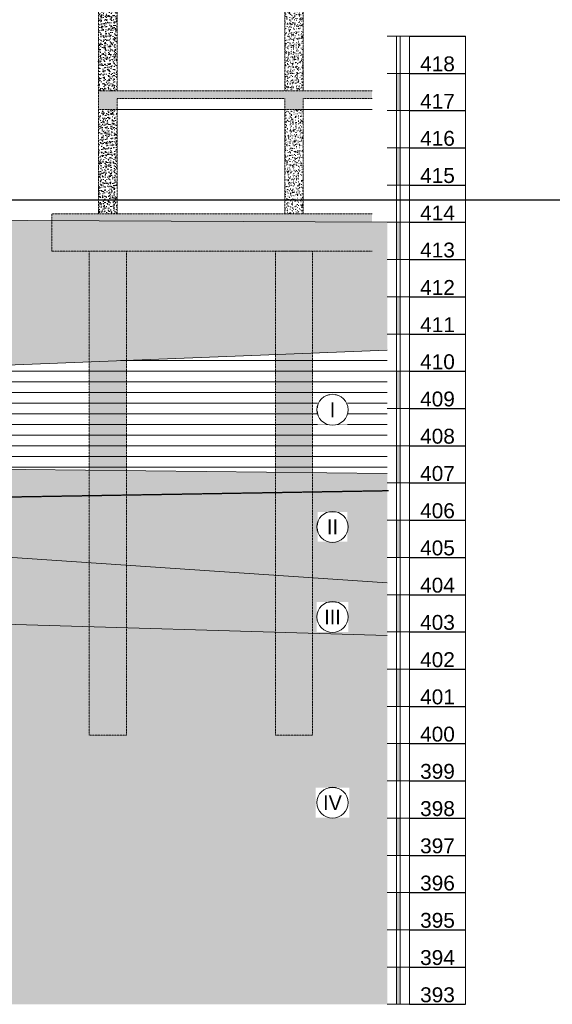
# Model space of a CAD drawing. Header units: millimetres. Extents: x -50987266 to 2610517, y -212233 to 51153522.
# Tile 44 of 174: x 566274 to 580572, y -20850 to 5591. Entities that reach past the tile are written whole.
import ezdxf

# ---------------------------------------------------------------- set-up
doc = ezdxf.new("R2010")
doc.units = ezdxf.units.MM
for name, pattern in [('( Hidden )', [0.375, 0.25, -0.125]), ('DASHED', [19.05, 12.7, -6.35]), ('HIDDEN2', [4.7625, 3.175, -1.5875])]:
    doc.linetypes.add(name, pattern=pattern)
doc.layers.get('Defpoints').update_dxf_attribs({"color": 6})
for name, color, linetype, lineweight in [('S - BEAM', 7, 'HIDDEN2', 15), ('S - HATCH', 252, 'Continuous', 5), ('S - LAIN', 7, 'Continuous', 5), ('S - LINE', 7, 'Continuous', 15), ('S - SLAB', 7, 'Continuous', 30), ('S - TEXT', 7, 'Continuous', 9)]:
    doc.layers.add(name, color=color, linetype=linetype, lineweight=lineweight)
doc.layers.add('S - WATER', color=7, linetype='DASHED', lineweight=20, true_color=0x0216de)
doc.styles.add('ARIAL', font='arial.ttf')
doc.styles.add('Text_S2', font='Cubicon.ttf')

# ---------------------------------------------------------------- blocks, each defined once
blk = doc.blocks.new('*T136')
at = {"layer": 'Defpoints', "color": 8, "linetype": 'ByBlock', "lineweight": 0, "transparency": 16777216}
for p, q in [((0, 0), (0, 26000)), ((1500, 0), (1500, 26000))]:
    blk.add_line(p, q, dxfattribs=at)
at = {"layer": 'S - LINE', "color": 0, "lineweight": -2, "transparency": 16777216}
for p, q in [((0, 26000), (1500, 26000)), ((0, 25000), (1500, 25000)), ((0, 24000), (1500, 24000)), ((0, 23000), (1500, 23000)), ((0, 22000), (1500, 22000)), ((0, 21000), (1500, 21000)), ((0, 20000), (1500, 20000)), ((0, 19000), (1500, 19000)), ((0, 18000), (1500, 18000)), ((0, 17000), (1500, 17000)), ((0, 16000), (1500, 16000)), ((0, 15000), (1500, 15000)), ((0, 14000), (1500, 14000)), ((0, 13000), (1500, 13000)), ((0, 12000), (1500, 12000)), ((0, 11000), (1500, 11000)), ((0, 10000), (1500, 10000)), ((0, 9000), (1500, 9000)), ((0, 8000), (1500, 8000)), ((0, 7000), (1500, 7000)), ((0, 6000), (1500, 6000)), ((0, 5000), (1500, 5000)), ((0, 4000), (1500, 4000)), ((0, 3000), (1500, 3000)), ((0, 2000), (1500, 2000)), ((0, 1000), (1500, 1000)), ((0, 0), (1500, 0))]:
    blk.add_line(p, q, dxfattribs=at)
at = {"layer": 'S - LINE', "color": 0, "transparency": 16777216, "char_height": 400, "width": 1400, "attachment_point": 8, "style": 'ARIAL'}
for s, insert in [('{\\fArial|b0|i0|c186|p34;418', (750, 25050)), ('{\\fArial|b0|i0|c186|p34;417', (750, 24050)), ('{\\fArial|b0|i0|c186|p34;416', (750, 23050)), ('{\\fArial|b0|i0|c186|p34;415', (750, 22050)), ('{\\fArial|b0|i0|c186|p34;414', (750, 21050)), ('{\\fArial|b0|i0|c186|p34;413', (750, 20050)), ('{\\fArial|b0|i0|c186|p34;412', (750, 19050)), ('{\\fArial|b0|i0|c186|p34;411', (750, 18050)), ('{\\fArial|b0|i0|c186|p34;410', (750, 17050)), ('{\\fArial|b0|i0|c186|p34;409', (750, 16050)), ('{\\fArial|b0|i0|c186|p34;408', (750, 15050)), ('{\\fArial|b0|i0|c186|p34;407', (750, 14050)), ('{\\fArial|b0|i0|c186|p34;406', (750, 13050)), ('{\\fArial|b0|i0|c186|p34;405', (750, 12050)), ('{\\fArial|b0|i0|c186|p34;404', (750, 11050)), ('{\\fArial|b0|i0|c186|p34;403', (750, 10050)), ('{\\fArial|b0|i0|c186|p34;402', (750, 9050)), ('{\\fArial|b0|i0|c186|p34;401', (750, 8050)), ('{\\fArial|b0|i0|c186|p34;400', (750, 7050)), ('{\\fArial|b0|i0|c186|p34;399', (750, 6050)), ('{\\fArial|b0|i0|c186|p34;398', (750, 5050)), ('{\\fArial|b0|i0|c186|p34;397', (750, 4050)), ('{\\fArial|b0|i0|c186|p34;396', (750, 3050)), ('{\\fArial|b0|i0|c186|p34;395', (750, 2050)), ('{\\fArial|b0|i0|c186|p34;394', (750, 1050)), ('{\\fArial|b0|i0|c186|p34;393', (750, 50))]:
    blk.add_mtext(s, dxfattribs=dict(at, insert=insert))
blk = doc.blocks.new('*U132')
at = {"layer": 'S - HATCH'}
h = blk.add_hatch(color=0, dxfattribs=at)
h.dxf.hatch_style = 1
h.paths.add_polyline_path([(50, 0), (-50, 0), (-50, -1000), (50, -1000)])
at = {"layer": 'S - LINE'}
for points in [[(-300, 1000), (300, 1000)], [(-50, 1000), (-50, -1000)], [(50, 1000), (50, -1000)], [(-300, 0), (300, 0)], [(-300, -1000), (300, -1000)]]:
    blk.add_lwpolyline(points, dxfattribs=at)
blk = doc.blocks.new('*U133')
at = {"layer": 'S - LINE', "color": 0, "linetype": 'ByBlock', "lineweight": -2, "transparency": 16777216}
for p in [(0, 24000), (0, 22000), (0, 20000), (0, 18000), (0, 16000), (0, 14000), (0, 12000), (0, 10000), (0, 8000), (0, 6000), (0, 4000), (0, 2000), (0, 0)]:
    blk.add_blockref('*U132', p, dxfattribs=at)
blk = doc.blocks.new('A$C7d64770b')
at = {"layer": 'S - HATCH'}
h = blk.add_hatch(dxfattribs=at)
h.set_pattern_fill('AR-CONC', color=256)
h.paths.add_polyline_path([(1750, 6103), (1250, 6103), (1250, 3302), (1750, 3302)])
h = blk.add_hatch(dxfattribs=at)
h.set_pattern_fill('AR-CONC', color=256)
h.paths.add_polyline_path([(6750, 6103), (6250, 6103), (6250, 3302), (6750, 3302)])
h = blk.add_hatch(dxfattribs=at)
h.set_pattern_fill('AR-CONC', color=256)
h.paths.add_polyline_path([(8596, 3302), (6750, 3302), (6250, 3302), (1750, 3302), (1250, 3302), (1250, 2802), (1750, 2802), (1750, 3102), (6250, 3102), (6250, 2802), (6750, 2802), (6750, 3102), (8596, 3102)])
h = blk.add_hatch(dxfattribs=at)
h.set_pattern_fill('AR-CONC', color=256)
h.paths.add_polyline_path([(1750, 2802), (1250, 2802), (1250, 0), (1750, 0)])
h = blk.add_hatch(dxfattribs=at)
h.set_pattern_fill('AR-CONC', color=256)
h.paths.add_polyline_path([(6750, 2802), (6250, 2802), (6250, 0), (6750, 0)])
h = blk.add_hatch(dxfattribs=at)
h.set_pattern_fill('AR-CONC', color=256)
h.paths.add_polyline_path([(8596, 0), (6750, 0), (6250, 0), (1750, 0), (1250, 0), (0, 0), (0, -1000), (8596, -1000)])
h = blk.add_hatch(dxfattribs=at)
h.set_pattern_fill('AR-CONC', color=256)
h.paths.add_polyline_path([(2000, -1000), (1000, -1000), (1000, -14000), (2000, -14000)])
h = blk.add_hatch(dxfattribs=at)
h.set_pattern_fill('AR-CONC', color=256)
h.paths.add_polyline_path([(7000, -1000), (6000, -1000), (6000, -14000), (7000, -14000)])
at = {"layer": 'S - BEAM'}
for points in [[(1250, 3302), (1250, 6103)], [(1750, 3302), (1750, 6103)], [(6250, 3302), (6250, 6103)], [(6750, 3302), (6750, 6103)], [(1750, 3102), (1750, 2802), (1250, 2802), (1250, 3302), (1750, 3302)], [(1750, 3302), (6250, 3302)], [(6250, 3302), (6750, 3302)], [(6750, 3302), (8596, 3302)], [(1750, 3102), (6250, 3102)], [(6250, 2802), (6250, 3102)], [(6750, 2802), (6750, 3102)], [(6750, 3102), (8596, 3102)], [(1250, 2802), (1250, 0)], [(1750, 2802), (1750, 0)], [(6750, 2802), (6250, 2802)], [(6250, 2802), (6250, 0)], [(6750, 2802), (6750, 0)], [(1250, 0), (0, 0), (0, -1000), (8596, -1000)], [(1750, 0), (1250, 0)], [(6250, 0), (1750, 0)], [(6750, 0), (6250, 0)], [(8596, 0), (6750, 0)]]:
    blk.add_lwpolyline(points, dxfattribs=at)
for points in [[(1000, -1000), (2000, -1000), (2000, -14000), (1000, -14000)], [(6000, -1000), (7000, -1000), (7000, -14000), (6000, -14000)]]:
    blk.add_lwpolyline(points, close=True, dxfattribs=at)
at = {"layer": 'S - HATCH', "linetype": '( Hidden )', "ltscale": 10}
for points in [[(1750, 2802), (6250, 2802)], [(8596, 2802), (6750, 2802)]]:
    blk.add_lwpolyline(points, dxfattribs=at)

msp = doc.modelspace()

# ---------------------------------------------------------------- hatches: boundary and pattern name
at = {"layer": 'S - HATCH'}
h = msp.add_hatch(dxfattribs=at)
h.set_pattern_fill('EARTH', color=256, scale=66.666667, angle=45)
h.set_pattern_definition([(45, (157728, 150), (0, 598.68374), [423.3333, -423.3333]), (45, (157615.77, 262.25), (0, 598.68374), [423.3333, -423.3333]), (45, (157503.5, 374.5), (0, 598.68374), [423.3333, -423.3333]), (135, (157503.5, 449.34), (-598.68374, 0), [423.3333, -423.3333]), (135, (157615.77, 561.6), (-598.68374, 0), [423.3333, -423.3333]), (135, (157728, 673.85), (-598.68374, 0), [423.3333, -423.3333])])
h.paths.add_polyline_path([(514564.8, -1225.3), (513610, 428.4), (494506.9, 502.8), (494506.9, -612.8)])
h.paths.add_polyline_path([(564536.9, 205.3), (562454.1, -3402.3), (564787.2, -3727.1), (576139.6, -3287.3), (576139.6, 150)])
at = {"layer": 'S - HATCH', "transparency": 33554516}
h = msp.add_hatch(dxfattribs=at)
h.set_pattern_fill('ANSI31', color=256, scale=90, angle=135)
h.set_pattern_definition([(180, (157728.02, 150), (-3e-14, -285.75), [])])
h.paths.add_polyline_path([(562137.9, -3950), (536061.7, -3950), (536061.7, -7558.6), (546805.6, -5735.5), (564794.3, -6468.8), (576139.6, -6599.7), (576139.6, -3287.3), (564787.2, -3727.1), (562454.1, -3402.3)])
at = {"layer": 'S - HATCH'}
h = msp.add_hatch(dxfattribs=at)
h.set_pattern_fill('ANSI33', color=256, scale=60)
h.set_pattern_definition([(45, (157728.02, 150), (-269.4077, 269.4077), []), (45, (157997.43, 150), (-269.4077, 269.4077), [190.5, -95.25])])
h.paths.add_polyline_path([(576139.6, -6599.7), (564794.3, -6468.8), (546805.6, -5735.5), (536061.7, -7558.6), (536061.7, -9019.4), (546805.6, -7236.1), (564611.1, -8756.8), (576139.6, -9533.4)])
h = msp.add_hatch(dxfattribs=at)
h.set_pattern_fill('GRAVEL', color=256, scale=53.552945, angle=180, style=0)
h.set_pattern_definition([(48.012787, (156748.64, -1210.24), (10881.958416, 12242.203217), [183.002, -18117.2203]), (4.969741, (156871.066, -1074.22), (-16322.937617, -1360.2448794), [314.037, -31089.653]), (312.510447, (157183.92, -1047.015), (-13602.448025, 14962.692816), [221.4315, -21921.7496]), (87.273689, (157714.42, -706.954), (-1360.244805, -27204.896039), [285.975, -28311.534]), (112.833654, (157728.02, -421.3), (6801.22401, -16322.937623), [280.4213, -27761.7437]), (177.273689, (157619.2, -162.856), (27204.896039, -1360.244805), [285.975, -28311.534]), (217.69424, (157333.55, -149.254), (17683.1824244, 13602.4480204), [378.1875, -37440.532]), (252.255328, (157034.295, -380.495), (-9521.713616, -29925.385642), [357.048, -35347.7587]), (301.429566, (156925.475, -720.557), (10881.958417, -17683.182424), [286.9436, -28407.452]), (355.236358, (157075.1, -965.4), (-14962.69282, 1360.244804), [327.5905, -16051.926]), (42.397438, (157401.56, -992.606), (16322.9376227, 14962.692822), [423.6455, -41940.938]), (318.814075, (156367.78, -693.35), (9521.713613, -8161.468812), [144.5954, -14315.005]), (351.469234, (156476.595, -788.57), (-17683.182426, 2720.489601), [275.092, -27234.157]), (45, (156748.6, -829.4), (4e-13, 1360.2448), [192.367, -1731.3095]), (23.19859, (156843.86, -992.6), (-6801.22401, -2720.4896), [103.5935, -10255.7223]), (111.80141, (156939.08, -951.8), (1360.2448, -4080.7344), [146.5024, -7178.64]), (210.963757, (156884.67, -815.77), (-4080.7344, -2720.4896), [237.9463, -7693.5757]), (341.56505, (156680.63, -938.2), (-2720.4896, 1360.2448), [172.0587, -4129.413]), (196.38954, (157728.02, -951.8), (-13602.44802, -4080.734406), [241.0354, -23862.564]), (250.346176, (157496.78, -1019.81), (5440.979208, 14962.692821), [202.2154, -20019.2774]), (113.19859, (156680.63, -1210.24), (2720.4896, -6801.22401), [207.1857, -10152.13]), (163.61046, (156599.02, -1019.81), (13602.44802, -4080.734405), [241.0354, -23862.564]), (159.443955, (157728.02, -108.45), (6801.22401, -2720.489604), [232.4386, -11389.498]), (114.77514, (157510.38, -26.83), (6801.224018, -14962.692818), [194.757, -19280.9845]), (246.80141, (156667.03, 150), (-2720.4896, -6801.22401), [207.1857, -10152.13]), (197.354025, (156585.414, -40.434), (17683.182425, 5440.979209), [228.019, -22573.8387]), (249.443955, (157333.55, 150), (2720.489604, 6801.22401), [116.2193, -11505.7174]), (281.30993, (156748.64, 150), (1360.2448, -5440.9792), [69.359, -6866.556]), (345.96376, (156762.25, 82), (-4080.7344, 1360.2448), [280.4213, -5328.0117]), (6.009006, (157034.295, 13.976), (-13602.448019, -1360.244803), [259.8748, -25727.5657]), (123.69007, (156884.67, -693.35), (1360.2448, -2720.4896), [196.1772, -4708.255]), (173.157227, (156775.85, -530.12), (-23124.161633, 2720.489603), [342.5015, -33907.5875]), (240.945396, (156435.79, -489.32), (5440.979208, 9521.713613), [140.0454, -13864.532]), (270, (156367.8, -611.7), (1360.245, -1360.245), [81.6147, -1278.63]), (300.256437, (157061.5, -26.83), (-5440.979207, 9521.713614), [188.9706, -18708.154]), (228.012788, (157156.72, -190.06), (-10881.958416, -12242.203217), [366.004, -17934.2184]), (180, (156911.9, -462.1), (-1360.245, -1360.245), [353.6636, -1006.581]), (145.304846, (156558.21, -462.11), (-13602.448025, 9521.713606), [215.0737, -21292.285]), (74.054604, (156381.38, -339.69), (1360.2448, 5440.97921), [198.0544, -9704.6773]), (27.645975, (156435.79, -149.254), (25844.651238, 13602.4480176), [322.4664, -31924.2303]), (355.426079, (156721.44, 0.373), (17683.182425, -1360.244802), [341.148, -33773.618])])
h.paths.add_polyline_path([(546805.6, -7236.1), (536061.7, -9019.4), (536060.9, -10200.6), (546700, -10201.1), (564632.7, -10609.9), (576139.6, -10949.2), (576139.6, -9533.4), (564611.1, -8756.8)])
h = msp.add_hatch(dxfattribs=at)
h.set_pattern_fill('AR-HBONE', color=256, scale=4)
h.set_pattern_definition([(45, (157728, 150), (0, 574.7364), [1219.2, -406.4]), (135, (158015.4, 437.37), (6e-14, 574.7364), [1219.2, -406.4])])
h.paths.add_polyline_path([(576139.6, -10949.2), (564632.7, -10609.9), (546700, -10201.1), (494506.9, -9636.8), (494506.9, -20850), (576139.6, -20850)])

# ---------------------------------------------------------------- linework, layer by layer
at = {"layer": 'Defpoints'}
msp.add_lwpolyline([(251044.2, 750), (2610517.1, 750)], dxfattribs=at)
at = {"layer": 'S - LAIN'}
for points in [[(564536.9, 205.3), (576139.6, 150)], [(562454.1, -3402.3), (564787.2, -3727.1), (576139.6, -3287.3)], [(536061.7, -7558.6), (546805.6, -5735.5), (564794.3, -6468.8), (576139.6, -6599.7)], [(576139.6, -9533.4), (564611.1, -8756.8), (546805.6, -7236.1), (536061.7, -9019.4)], [(536060.9, -10200.6), (550041.8, -10201.1), (564632.7, -10609.9), (576139.6, -10949.2)]]:
    msp.add_lwpolyline(points, dxfattribs=at)
at = {"layer": 'S - WATER', "lineweight": 30}
msp.add_lwpolyline([(536178.5, -7719.4), (576173.3, -7053.9)], dxfattribs=at)

# ---------------------------------------------------------------- block references
msp.add_blockref('*T136', (576739.6, -20850))
at = {"layer": 'S - LINE'}
msp.add_blockref('*U133', (576439.6, -19850), dxfattribs=at)

# ---------------------------------------------------------------- next in the draw order: texts
at = {"layer": 'S - LAIN', "char_height": 400, "attachment_point": 5, "style": 'Text_S2', "bg_fill": 3, "box_fill_scale": 1.5, "bg_fill_color": 256, "bg_fill_transparency": 0}
for s, insert in [('\\pxqc;II', (574671, -8029.4)), ('\\pxqc;III', (574671, -10447.8)), ('\\pxqc;IV', (574671, -15434.5))]:
    msp.add_mtext(s, dxfattribs=dict(at, insert=insert))

# ---------------------------------------------------------------- next in the draw order: linework, layer by layer
at = {"layer": 'S - TEXT'}
for centre in [(574671, -8029.4), (574671, -10447.8), (574671, -15434.5)]:
    msp.add_circle(centre, 416.7, dxfattribs=at)

# ---------------------------------------------------------------- next in the draw order: block references
at = {"layer": 'S - SLAB'}
msp.add_blockref('A$C7d64770b', (567137.9, 376.3), dxfattribs=at)

# ---------------------------------------------------------------- next in the draw order: texts
at = {"layer": 'S - TEXT', "insert": (574671, -4883.5), "char_height": 400, "attachment_point": 5, "style": 'Text_S2', "bg_fill": 3, "box_fill_scale": 1.5, "bg_fill_color": 256, "bg_fill_transparency": 0}
msp.add_mtext('\\pxqc;I', dxfattribs=at)

# ---------------------------------------------------------------- next in the draw order: linework, layer by layer
at = {"layer": 'S - TEXT'}
msp.add_circle((574671, -4883.5), 416.7, dxfattribs=at)

doc.saveas('drawing.dxf')
